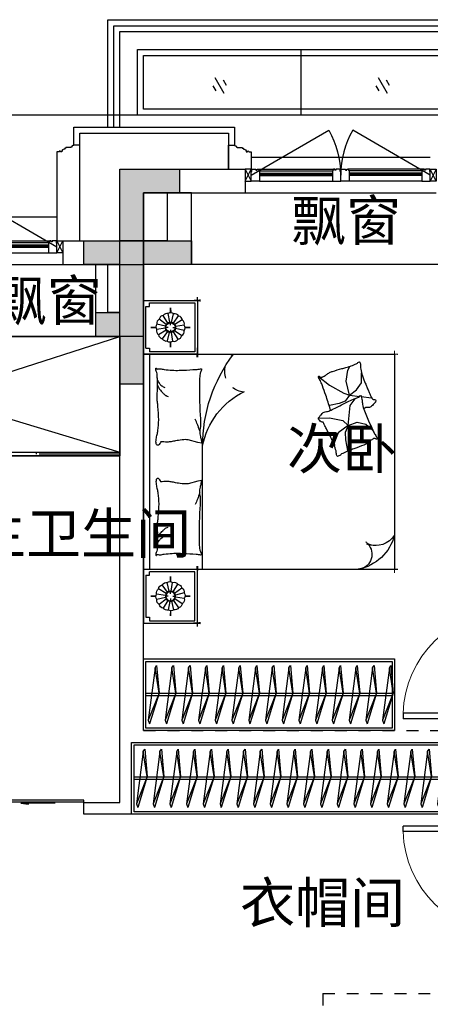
# Model space of a CAD drawing. Header units: millimetres. Extents: x 296296 to 297283, y 219875 to 220035.
# Tile 200 of 256: x 297094.01 to 297097.44, y 220011.14 to 220019.38. Entities that reach past the tile are written whole.
import ezdxf

# ---------------------------------------------------------------- set-up
doc = ezdxf.new("R2010")
doc.units = ezdxf.units.MM
for name, pattern in [('185洋房-中间套-1F南入（报建版）-旧规$0$DASH', [0.35, 0.25, -0.1]), ('185洋房-中间套-1F南入（报建版）-旧规$0$洋房户型$0$CONTINOUS', [0]), ('185洋房-中间套-1F南入（报建版）-旧规$0$洋房户型$0$XU-140-SF-N1$0$DASH', [0.35, 0.25, -0.1])]:
    doc.linetypes.add(name, pattern=pattern)
doc.styles.get("Standard").update_dxf_attribs({"font": 'arial.ttf'})

# ---------------------------------------------------------------- blocks, each defined once
blk = doc.blocks.new('qAEWTW4ygrewyhreyteutu')
blk.add_hatch(color=253).paths.add_polyline_path([(984374.9, 192158.4), (984374.9, 191558.4), (983974.9, 191558.4), (983974.9, 191758.4), (984174.9, 191758.4), (984174.9, 192358.4), (984774.9, 192358.4), (984774.9, 192158.4)])
at = {"color": 253}
blk.add_lwpolyline([(984374.9, 192158.4), (984374.9, 191558.4), (983974.9, 191558.4), (983974.9, 191758.4), (984174.9, 191758.4), (984174.9, 192358.4), (984774.9, 192358.4), (984774.9, 192158.4), (984374.9, 192158.4)], close=True, dxfattribs=at)
blk = doc.blocks.new('dzuerujfysiktuykluyikyuj')
h = blk.add_hatch()
h.set_pattern_fill('钢筋混凝土', color=253, scale=100)
h.set_pattern_definition([(45, (0, 0), (-176.776695, 176.776695), []), (50, (0, 0), (717.26018, -62.75213), [75, -825]), (355, (0, 0), (-138.75133, 752.19213), [60, -660]), (100.4514, (59.8, -5.2), (578.5094, 689.43954), [63.7402, -701.1421]), (46.1842, (0, 200), (1067.24105, -165.519), [112.5, -1237.5]), (96.6356, (88.9, 186.2), (934.6627, 974.1179), [95.6103, -1051.713]), (351.1842, (0, 200), (934.6619, 974.1186), [90, -990]), (21, (100, 150), (596.90705, -402.6189), [75, -825]), (326, (100, 150), (243.31533, 725.15005), [60, -660]), (71.4514, (149.74, 116.45), (840.22263, 322.5305), [63.7402, -701.1421]), (37.5, (0, 0), (12.159855, 332.893854), [0, -652, 0, -670, 0, -662.5]), (7.5, (0, 0), (263.06954, 394.41171), [0, -382, 0, -637, 0, -252.5]), (327.5, (-223, 0), (533.822436, -22.55487), [0, -250, 0, -780, 0, -1035]), (317.5, (-323, 0), (583.18617, 100.10498), [0, -325, 0, -518, 0, -735])])
h.paths.add_polyline_path([(1106524.9, 389058.4), (1106524.9, 387258.4), (1106274.9, 387258.4), (1106274.9, 389058.4)])
h.paths.add_polyline_path([(1120674.9, 389058.4), (1120674.9, 387258.4), (1120424.9, 387258.4), (1120424.9, 389058.4)])
h.paths.add_polyline_path([(1088474.9, 389058.4), (1088474.9, 387258.4), (1088224.9, 387258.4), (1088224.9, 389058.4)])
h.paths.add_polyline_path([(1138724.9, 389058.4), (1138724.9, 387258.4), (1138474.9, 387258.4), (1138474.9, 389058.4)])
h.paths.add_polyline_path([(1113574.9, 387858.4), (1113574.9, 384858.4), (1113374.9, 384858.4), (1113374.9, 387858.4)])
h.paths.add_polyline_path([(1143674.9, 392958.4), (1143674.9, 391158.4), (1143474.9, 391158.4), (1143474.9, 392758.4), (1143174.9, 392758.4), (1143174.9, 392958.4)])
h.paths.add_polyline_path([(1083474.9, 392758.4), (1083474.9, 391158.4), (1083274.9, 391158.4), (1083274.9, 392958.4), (1083774.9, 392958.4), (1083774.9, 392758.4)])
h.paths.add_polyline_path([(1127074.9, 392758.4), (1127074.9, 391258.4), (1126874.9, 391258.4), (1126874.9, 392958.4), (1127424.9, 392958.4), (1127424.9, 392758.4)])
h.paths.add_polyline_path([(1100074.9, 392958.4), (1100074.9, 391258.4), (1099874.9, 391258.4), (1099874.9, 392758.4), (1099524.9, 392758.4), (1099524.9, 392958.4)])
h.paths.add_polyline_path([(1132274.9, 392958.4), (1132274.9, 391258.4), (1132074.9, 391258.4), (1132074.9, 392758.4), (1131724.9, 392758.4), (1131724.9, 392958.4)])
h.paths.add_polyline_path([(1094874.9, 392758.4), (1094874.9, 391258.4), (1094674.9, 391258.4), (1094674.9, 392958.4), (1095224.9, 392958.4), (1095224.9, 392758.4)])
h.paths.add_polyline_path([(1113974.9, 380258.4), (1113974.9, 380058.4), (1113374.9, 380058.4), (1113374.9, 381858.4), (1113574.9, 381858.4), (1113574.9, 380258.4)])
h.paths.add_polyline_path([(1145774.9, 392358.4), (1145774.9, 390658.4), (1145574.9, 390658.4), (1145574.9, 392158.4), (1145124.9, 392158.4), (1145124.9, 392358.4)])
h.paths.add_polyline_path([(1081374.9, 392158.4), (1081374.9, 390658.4), (1081174.9, 390658.4), (1081174.9, 392358.4), (1081824.9, 392358.4), (1081824.9, 392158.4)])
h.paths.add_polyline_path([(1141974.9, 380058.4), (1141974.9, 379458.4), (1141174.9, 379458.4), (1141174.9, 379658.4), (1141774.9, 379658.4), (1141774.9, 380258.4), (1142724.9, 380258.4), (1142724.9, 380058.4)])
h.paths.add_polyline_path([(1109774.9, 380058.4), (1109774.9, 379458.4), (1108974.9, 379458.4), (1108974.9, 379658.4), (1109574.9, 379658.4), (1109574.9, 380258.4), (1110524.9, 380258.4), (1110524.9, 380058.4)])
h.paths.add_polyline_path([(1117974.9, 379658.4), (1117974.9, 379458.4), (1117174.9, 379458.4), (1117174.9, 380058.4), (1116424.9, 380058.4), (1116424.9, 380258.4), (1117374.9, 380258.4), (1117374.9, 379658.4)])
h.paths.add_polyline_path([(1085774.9, 379658.4), (1085774.9, 379458.4), (1084974.9, 379458.4), (1084974.9, 380058.4), (1084224.9, 380058.4), (1084224.9, 380258.4), (1085174.9, 380258.4), (1085174.9, 379658.4)])
h.paths.add_polyline_path([(1115674.9, 392758.4), (1115674.9, 391158.4), (1115474.9, 391158.4), (1115474.9, 392158.4), (1115174.9, 392158.4), (1115174.9, 392358.4), (1115474.9, 392358.4), (1115474.9, 392958.4), (1115974.9, 392958.4), (1115974.9, 392758.4)])
h.paths.add_polyline_path([(1111474.9, 392158.4), (1111474.9, 391158.4), (1111274.9, 391158.4), (1111274.9, 392758.4), (1110974.9, 392758.4), (1110974.9, 392958.4), (1111474.9, 392958.4), (1111474.9, 392358.4), (1111774.9, 392358.4), (1111774.9, 392158.4)])
h.paths.add_polyline_path([(1130799.9, 387258.4), (1130799.9, 386658.4), (1128349.9, 386658.4), (1128349.9, 387258.4), (1128549.9, 387258.4), (1128549.9, 386858.4), (1130599.9, 386858.4), (1130599.9, 387258.4)])
h.paths.add_polyline_path([(1098599.9, 387258.4), (1098599.9, 386658.4), (1096149.9, 386658.4), (1096149.9, 387258.4), (1096349.9, 387258.4), (1096349.9, 386858.4), (1098399.9, 386858.4), (1098399.9, 387258.4)])
h.paths.add_polyline_path([(1128549.9, 389158.4), (1128549.9, 388743.4), (1128349.9, 388743.4), (1128349.9, 389358.4), (1130799.9, 389358.4), (1130799.9, 388743.4), (1130599.9, 388743.4), (1130599.9, 389158.4)])
h.paths.add_polyline_path([(1098599.9, 389358.4), (1098599.9, 388743.4), (1098399.9, 388743.4), (1098399.9, 389158.4), (1096349.9, 389158.4), (1096349.9, 388743.4), (1096149.9, 388743.4), (1096149.9, 389358.4)])
h.paths.add_polyline_path([(1125274.8, 392958.4), (1125274.8, 390058.4), (1125074.8, 390058.4), (1125074.8, 392758.4), (1124674.9, 392758.4), (1124674.9, 392958.4)])
h.paths.add_polyline_path([(1101874.9, 392758.4), (1101874.9, 390058.4), (1101674.9, 390058.4), (1101674.9, 392958.4), (1102274.9, 392958.4), (1102274.9, 392758.4)])
h.paths.add_polyline_path([(1093074.9, 392958.4), (1093074.9, 390058.4), (1092874.9, 390058.4), (1092874.9, 392758.4), (1092474.9, 392758.4), (1092474.9, 392958.4)])
h.paths.add_polyline_path([(1134074.9, 392758.4), (1134074.9, 390058.4), (1133874.9, 390058.4), (1133874.9, 392958.4), (1134474.9, 392958.4), (1134474.9, 392758.4)])
h.paths.add_polyline_path([(1145774.9, 383408.4), (1145774.9, 380058.4), (1145174.9, 380058.4), (1145174.9, 380258.4), (1145574.9, 380258.4), (1145574.9, 383408.4)])
h.paths.add_polyline_path([(1081774.9, 380258.4), (1081774.9, 380058.4), (1081174.9, 380058.4), (1081174.9, 383408.4), (1081374.9, 383408.4), (1081374.9, 380258.4)])
h.paths.add_polyline_path([(1100774.9, 386658.4), (1100774.9, 388108.4), (1100574.9, 388108.4), (1100574.9, 386658.4)])
h.paths.add_polyline_path([(1100774.9, 388708.4), (1100774.9, 389358.4), (1099874.9, 389358.4), (1099874.9, 389158.4), (1100574.9, 389158.4), (1100574.9, 388708.4)])
h.paths.add_polyline_path([(1126374.9, 386658.4), (1126374.9, 388108.4), (1126174.9, 388108.4), (1126174.9, 386658.4)])
h.paths.add_polyline_path([(1126374.9, 388708.4), (1126374.9, 389158.4), (1127074.9, 389158.4), (1127074.9, 389358.4), (1126174.9, 389358.4), (1126174.9, 388708.4)])
h.paths.add_polyline_path([(1094174.9, 389158.4), (1094174.9, 386658.4), (1093974.9, 386658.4), (1093974.9, 389358.4), (1094874.9, 389358.4), (1094874.9, 389158.4)])
h.paths.add_polyline_path([(1132974.9, 389358.4), (1132974.9, 386658.4), (1132774.9, 386658.4), (1132774.9, 389158.4), (1132074.9, 389158.4), (1132074.9, 389358.4)])
h.paths.add_polyline_path([(1088474.9, 392958.4), (1088474.9, 392158.4), (1088074.9, 392158.4), (1088074.9, 392958.4)])
h.paths.add_polyline_path([(1106674.9, 392958.4), (1106674.9, 392158.4), (1106274.9, 392158.4), (1106274.9, 392958.4)])
h.paths.add_polyline_path([(1094174.9, 379658.4), (1094174.9, 379258.4), (1093474.9, 379258.4), (1093474.9, 379658.4)])
h.paths.add_polyline_path([(1101274.9, 379658.4), (1101274.9, 379258.4), (1100574.9, 379258.4), (1100574.9, 379658.4)])
h.paths.add_polyline_path([(1126374.9, 379658.4), (1126374.9, 379258.4), (1125674.9, 379258.4), (1125674.9, 379658.4)])
h.paths.add_polyline_path([(1133474.9, 379658.4), (1133474.9, 379258.4), (1132774.9, 379258.4), (1132774.9, 379658.4)])
h.paths.add_polyline_path([(1138874.9, 392958.4), (1138874.9, 392158.4), (1138474.9, 392158.4), (1138474.9, 392958.4)])
h.paths.add_polyline_path([(1120674.9, 392958.4), (1120674.9, 392158.4), (1120274.9, 392158.4), (1120274.9, 392958.4)])
at = {"color": 253}
blk.add_lwpolyline([(1115674.9, 392758.4), (1115674.9, 391158.4), (1115474.9, 391158.4), (1115474.9, 392158.4), (1115174.9, 392158.4), (1115174.9, 392358.4), (1115474.9, 392358.4), (1115474.9, 392958.4), (1115974.9, 392958.4), (1115974.9, 392758.4), (1115674.9, 392758.4)], close=True, dxfattribs=at)
blk = doc.blocks.new('eqrujhe5tjyrk6ryakyrkjyrautu')
at = {"color": 253}
for s, p in [('飘窗', (842810, 434359.5)), ('飘窗', (840305, 433690)), ('次卧', (842775.5, 432449)), ('主卫生间', (840131, 431740)), ('衣帽间', (842383, 428650))]:
    blk.add_text(s, height=337.59, dxfattribs=at).set_placement(p)
blk = doc.blocks.new('*U1002')
at = {"color": 253}
blk.add_lwpolyline([(0, 760), (0, -40), (50, -40), (50, -37), (57, -37), (57, -34), (60, -34, 0.414214), (67, -27), (67, -24), (74, -24), (74, -21), (115, -21), (115, -16), (125, -16), (125, -6), (130, -6, 0.403991), (150, 15), (160, 15), (160, 12.5, 1), (170, 12.5), (170, 15), (190, 15), (190, 760)], format="xyb", dxfattribs=at)
blk = doc.blocks.new('*U1007')
at = {"color": 253}
blk.add_lwpolyline([(0, 160), (0, -40), (50, -40), (50, -37), (57, -37), (57, -34), (60, -34, 0.414214), (67, -27), (67, -24), (74, -24), (74, -21), (115, -21), (115, -16), (125, -16), (125, -6), (130, -6, 0.403991), (150, 15), (160, 15), (160, 12.5, 1), (170, 12.5), (170, 15), (190, 15), (190, 160)], format="xyb", dxfattribs=at)
blk = doc.blocks.new('*U1011')
at = {"color": 253}
for points in [[(7870, 815), (7870, 900), (7800, 900), (7800, 820), (7805, 820), (7805, 800), (7840, 800), (7840, 810), (7850, 810), (7850, 800), (7860, 800)], [(8530, 815), (8530, 900), (8600, 900), (8600, 820), (8595, 820), (8595, 800), (8560, 800), (8560, 810), (8550, 810), (8550, 800), (8540, 800)]]:
    blk.add_lwpolyline(points, close=True, dxfattribs=at)
for points in [[(7870, 900), (8530, 900)], [(7870, 855), (8530, 855)], [(7870, 845), (8530, 845)], [(7870, 835), (8530, 835)], [(7860, 800), (8540, 800)], [(7870, 815), (8530, 815)]]:
    blk.add_lwpolyline(points, dxfattribs=at)
blk = doc.blocks.new('185洋房外包（1F南入）-中间(东）-（报建版）$0$seyesryhertyheryetrye')
at = {"color": 253}
blk.add_lwpolyline([(22072.7, 23949.6), (22022.7, 23949.6), (22022.7, 23849.6), (22072.7, 23849.6)], close=True, dxfattribs=at)
for points in [[(22022.7, 23849.6), (22072.7, 23949.6)], [(22022.7, 23949.6), (22072.7, 23849.6)]]:
    blk.add_lwpolyline(points, dxfattribs=at)
blk = doc.blocks.new('*U1012')
at = {"color": 253}
for points in [[(7970, 815), (7970, 900), (7900, 900), (7900, 820), (7905, 820), (7905, 800), (7940, 800), (7940, 810), (7950, 810), (7950, 800), (7960, 800)], [(8580, 815), (8580, 900), (8650, 900), (8650, 820), (8645, 820), (8645, 800), (8610, 800), (8610, 810), (8600, 810), (8600, 800), (8590, 800)]]:
    blk.add_lwpolyline(points, close=True, dxfattribs=at)
for points in [[(7970, 900), (8580, 900)], [(7970, 855), (8580, 855)], [(7970, 845), (8580, 845)], [(7970, 835), (8580, 835)], [(7960, 800), (8590, 800)], [(7970, 815), (8580, 815)]]:
    blk.add_lwpolyline(points, dxfattribs=at)
blk = doc.blocks.new('185洋房外包（1F南入）-中间(东）-（报建版）')
at = {"color": 253, "linetype": 'Continuous'}
for p, q in [((2000, 13400), (3050, 13400)), ((2000, 12800), (2000, 13400)), ((3050, 13400), (3050, 13200)), ((2200, 13200), (3050, 13200)), ((2200, 12600), (2200, 13200)), ((1525, 12800), (2000, 12800)), ((1525, 12800), (1525, 12600)), ((1525, 12600), (2200, 12600))]:
    blk.add_line(p, q, dxfattribs=at)
at = {"color": 253}
for points in [[(16100, 13850), (0, 13850)], [(1615, 13600), (1615, 13750), (1665, 13750), (2960, 13750), (2960, 13600)], [(1665, 12800), (1665, 13700), (2910, 13700), (2910, 13400)], [(3100, 13500), (4600, 13500)], [(3050, 13200), (4650, 13200)], [(0, 13000), (1475, 13000)], [(625, 12600), (1525, 12600)]]:
    blk.add_lwpolyline(points, dxfattribs=at)
for points in [[(3100, 13350), (3749.5, 13725, -0.131652), (3850, 13350)], [(4600, 13350), (3950.5, 13725, 0.131652), (3850, 13350)], [(675, 12750, -0.131652), (782.2, 13150), (1475, 12750)]]:
    blk.add_lwpolyline(points, format="xyb", dxfattribs=at)
at = {"color": 253, "rotation": 180}
for name, p in [('*U1002', (1665, 13560)), ('*U1012', (12500, 14200))]:
    blk.add_blockref(name, p, dxfattribs=at)
at = {"color": 253, "xscale": -1, "rotation": 180}
for name, p in [('*U1007', (2910, 13560)), ('*U1012', (-4800, 14200)), ('*U1011', (-7125, 13600)), ('185洋房外包（1F南入）-中间(东）-（报建版）$0$seyesryhertyheryetrye', (-20547.7, 36649.6))]:
    blk.add_blockref(name, p, dxfattribs=at)
at = {"color": 253}
blk.add_blockref('185洋房外包（1F南入）-中间(东）-（报建版）$0$seyesryhertyheryetrye', (-18972.7, -10549.6), dxfattribs=at)
at = {"color": 253, "xscale": -1}
blk.add_blockref('185洋房外包（1F南入）-中间(东）-（报建版）$0$seyesryhertyheryetrye', (26672.7, -10549.6), dxfattribs=at)
blk = doc.blocks.new('dsrhuaetrdyheatytreytre1')
at = {"color": 253}
for points in [[(984074.9, 435308.4), (984074.9, 436208.4), (994074.9, 436208.4), (994074.9, 435308.4)], [(984124.9, 435308.4), (984124.9, 436158.4), (994024.9, 436158.4), (994024.9, 435308.4)], [(984174.9, 435308.4), (984174.9, 436108.4), (993974.9, 436108.4), (993974.9, 435308.4)], [(985689.9, 435958.4), (985689.9, 435408.4)], [(989834.9, 435458.4), (984374.9, 435458.4), (984374.9, 435908.4), (993774.9, 435908.4), (993774.9, 435458.4), (992514.9, 435458.4), (992514.9, 435258.4), (989834.9, 435258.4), (989834.9, 435458.4)], [(984972.4, 435723.4), (985047.4, 435593.5)], [(985040.7, 435705.1), (985065.7, 435661.8)], [(986337.4, 435723.4), (986412.4, 435593.5)], [(986405.7, 435705.1), (986430.7, 435661.8)], [(984954.1, 435655.1), (984979.1, 435611.8)], [(986319.1, 435655.1), (986344.1, 435611.8)]]:
    blk.add_lwpolyline(points, dxfattribs=at)
blk.add_lwpolyline([(989784.9, 435408.4), (984324.9, 435408.4), (984324.9, 435958.4), (993824.9, 435958.4), (993824.9, 435408.4), (992564.9, 435408.4), (992564.9, 435208.4), (989784.9, 435208.4)], close=True, dxfattribs=at)
blk = doc.blocks.new('185洋房-中间套-1F南入（报建版）-旧规$0$洋房户型$0$11A$C643C1FD2')
at = {"color": 253}
for points in [[(28, 342.7, -0.263368), (0.1, 361.5, -0.494818), (9.2, 380.2, -0.049225), (26.9, 382, -0.036831), (50.5, 380.2, -0.031893), (88.5, 372.1, 0.035782), (122.4, 365.1, 0.032941), (212.1, 359.2, 0.026564), (323.3, 365.1, 0.017905), (360.8, 370.4, -0.033397), (381, 372.7, -0.03204), (418.1, 372, 0.018442), (482.4, 368.9, 0.010837), (547.2, 369.7, 0.014624), (595.1, 372.7, 0.111249), (617.7, 380, -0.153708), (634.6, 384, -0.076444), (642, 382.2, -0.215512), (643.9, 380.2, -0.585858), (641.3, 377.2, 0.363489), (636.4, 374.6, 0.191716), (636.4, 363, -0.129675), (638.3, 346.4, -0.01735), (635.3, 329.6, 0.019326), (632.7, 314.5, 0.018818), (626.1, 246.1, 0.021828), (625.2, 186.9, 0.006204), (626.5, 153.1, 0.001963), (632.7, 46.2, 0.028341), (636.9, 10, -0.117014), (636.4, 1.1, -0.36606), (635, 0.2, -0.03973), (621.4, 3, -0.048309), (607.7, 8.5, 0.062981), (597, 12.4, 0.04058), (573.6, 15.8, 0.014345), (506.9, 18, 0.005484), (381.4, 17.3, 0.007153), (285.3, 14.3, 0.008762), (242.7, 11.6, -0.008153), (197, 8.6, -0.06251), (139.9, 13, 0.078669), (94.3, 15.1, 0.047825), (71.9, 10.4, -0.034494), (41.1, 3, -0.023571), (15.8, 0, -0.510228), (14.9, 1.1), (22.4, 31.2), (43, 113.7, 0.073041), (45, 133.3, 0.023305), (39.3, 194.4, 0.018299), (35.2, 217.3, -0.01097), (27.9, 255.3, -0.042281), (24.9, 289.6, -0.027201), (27.9, 343)], [(501.9, 368.9, 0.027842), (478.1, 358.3, 0.048685), (465.5, 350.2, 0.023666), (437.6, 325.8, 0.031223), (418.6, 305.1, 0.046801), (413.5, 297.5, 0.023191), (405.5, 280.7)], [(583.8, 374.6, 0.088153), (549.3, 371, 0.088153), (518.1, 355.8, 0.077547), (496.5, 334.2, 0.077547), (482.4, 307)], [(118.4, 15.8, 0.009729), (145.7, 24.8, 0.009729), (172.6, 34.9, 0.007971), (194.3, 44, 0.007971), (215.8, 53.7)]]:
    blk.add_lwpolyline(points, format="xyb", dxfattribs=at)
blk = doc.blocks.new('185洋房-中间套-1F南入（报建版）-旧规$0$洋房户型$0$11A$C5A527934')
at = {"color": 253}
for p, q in [((122.8, 492.3), (194, 398.8)), ((469.1, 493.2), (467.3, 399.6)), ((194, 398.8), (261.6, 281.4)), ((347, 320.5), (364.8, 400.5)), ((467.3, 399.6), (490.5, 289.8)), ((592.7, 326.9), (677.8, 361)), ((677.8, 361), (699.5, 357.9)), ((69.5, 247.7), (37.1, 229.6)), ((162, 260.1), (69.5, 247.7)), ((277.7, 231.7), (162, 260.1)), ((261.6, 281.4), (277.7, 231.7)), ((277.7, 231.7), (329.2, 269)), ((329.2, 269), (347, 320.5)), ((490.5, 289.8), (530.8, 243.4)), ((530.8, 243.4), (592.7, 326.9)), ((530.8, 243.4), (591.1, 268.1)), ((591.1, 268.1), (653.1, 265)), ((653.1, 265), (741.3, 249.6)), ((741.3, 249.6), (744.3, 243.8)), ((233.2, 174.8), (174.5, 132.1)), ((277.7, 231.7), (233.2, 174.8)), ((277.7, 231.7), (288.3, 147)), ((318.7, 193.9), (307.8, 186.1)), ((363.6, 226.4), (318.7, 193.9)), ((530.8, 243.4), (363.6, 226.4)), ((530.8, 243.4), (502.9, 169.1)), ((502.9, 169.1), (521.5, 94.8)), ((174.5, 132.1), (90.9, 132.1)), ((289.9, 133.7), (300.6, 48.6)), ((521.5, 94.8), (569.7, 38.5))]:
    blk.add_line(p, q, dxfattribs=at)
blk.add_lwpolyline([(405, 391.5, -0.025626), (394.6, 394, -0.0108), (278.2, 431.5, -0.00456), (199.4, 459.6, -0.01125), (167.9, 471.9, -0.069394), (150.9, 482, 0.079756), (136, 490.4, 0.106399), (122.8, 492.3, 0.328642), (119.2, 489.3, 0.299547), (121.3, 483.4, -0.189917), (126.3, 475.5, -0.033518), (127.3, 466.2, -0.075627), (126.9, 462.1, -0.053489), (124.2, 455.1, -0.017838), (113.3, 435.3, -0.038394), (97.8, 413.4, 0.059529), (88.5, 398.9, 0.035943), (79, 375.3, 0.011245), (55.9, 297.6, 0.006203), (46.6, 262, -0.010783), (41.1, 241.6, -0.019485), (37.1, 229.6, -0.005062), (19.4, 184.4, -0.101392), (4.4, 161.7, 0.223768), (0, 149.6, 0.25558), (2.8, 145.5, 0.081563), (16.9, 140.9, 0.071805), (32.3, 140.8, -0.069985), (48.1, 140.7, -0.03546), (101.7, 129, -0.029432), (163.8, 106.8, -0.001554), (193.8, 93.8, 0.00152), (224.5, 80.6, 0.004735), (256.2, 67.5, -0.00382), (295.6, 51.2, -0.296001), (315.3, 22.1, 0.649774), (334.6, 14, 0.02319), (338.7, 18.2, -0.0288), (342, 21.5, -0.005727), (347.9, 26.7, 0.004358), (355.7, 33.5, 0.027528), (371, 48.7, 0.046214), (378.7, 59, 0.194121), (381.2, 74, -0.133719), (382.3, 95.6, -0.005779), (389, 115.4, -0.008882)], format="xyb", dxfattribs=at)
blk.add_lwpolyline([(770.3, 299.1, 0.101392), (787, 320.6, -0.223768), (792.3, 332.3, -0.25558), (789.8, 336.7, -0.081563), (776.1, 342.3, -0.071805), (760.8, 343.6, 0.069985), (745, 344.9, 0.03546), (692.5, 360.6, 0.029432), (632.3, 387.6, 0.001554), (603.3, 402.8, -0.00152), (573.8, 418.3, -0.004735), (543.1, 433.8, 0.00382), (505.1, 453.1, 0.296001), (487.7, 483.6, 0.265444), (469.1, 493.2, -0.02319), (464.7, 489.3, 0.0288), (461.2, 486.3, 0.005727), (454.9, 481.5, -0.004358), (446.6, 475.3, -0.027528), (430.1, 461.4, -0.046214), (421.7, 451.7, -0.194121), (418, 436.9, 0.133719), (415.3, 415.4, 0.011505), (398.6, 377.3, 0.008882), (374.9, 328.9, 0.012426), (341.4, 267.4, -0.033612), (330, 244.1), (309.3, 193.4), (293.3, 154.3, 0.224341), (280.3, 142.3, -0.722772), (280.1, 134.4, -0.103513), (283.5, 133.9, 0.053465), (290, 133.7, 0.030109), (310.7, 129.5, -0.031436), (330.6, 125.5, -0.05324), (344.2, 125.2, 0.05518), (357.4, 124.8, 0.056271), (380.1, 118.8, 0.0108), (493.3, 72.6, 0.00456), (569.7, 38.5, 0.01125), (600.2, 23.8, 0.069394), (616.3, 12.5, -0.079756), (630.6, 2.9, -0.106399), (643.6, 0, -0.328642), (647.5, 2.8, -0.299547), (645.8, 8.8, 0.189917), (641.5, 17.1, 0.033518), (641.1, 26.4, 0.075627), (641.8, 30.4, 0.053489), (645, 37.3, 0.017838), (657.4, 56.2, 0.038394), (674.5, 76.8, -0.059529), (685, 90.5, -0.035943), (696.3, 113.3, -0.011245), (725.3, 189, -0.006203), (737.2, 223.8, 0.010783), (744.3, 243.8, 0.019485), (749.2, 255.4, 0.005062)], format="xyb", close=True, dxfattribs=at)
blk = doc.blocks.new('185洋房-中间套-1F南入（报建版）-旧规$0$洋房户型$0$11cdx床头灯2.0')
at = {"color": 253}
for p, q in [((0, 122), (0, 164.8)), ((-22.4, 36.6), (-61.2, 100)), ((-6.7, 42.3), (-18.3, 115.8)), ((10, 41.7), (27.5, 114)), ((25.2, 34.7), (69, 94.8)), ((-122, 0), (-164.8, 0)), ((-41.7, 10), (-114, 27.5)), ((-34.7, 25.2), (-94.8, 69)), ((-19.5, 0), (-38.2, 0)), ((0, 19.5), (0, 38.2)), ((19.5, 0), (38.2, 0)), ((36.6, 22.4), (100, 61.2)), ((42.3, 6.7), (115.8, 18.3)), ((122, 0), (164.8, 0)), ((-42.3, -6.7), (-115.8, -18.3)), ((-36.6, -22.4), (-100, -61.2)), ((-25.2, -34.7), (-69, -94.8)), ((-27.3, -114.1), (-10, -41.7)), ((0, -19.5), (0, -38.2)), ((18.7, -113.9), (7, -42.3)), ((62.6, -99.2), (22.9, -36.2)), ((34.7, -25.2), (96, -67.3)), ((41.7, -10), (114.4, -25.8)), ((0, -122), (0, -164.8))]:
    blk.add_line(p, q, dxfattribs=at)
for points in [[(0, 164.8), (0, 122)], [(-164.8, 0), (-122, 0)], [(164.8, 0), (122.1, -1.7)], [(0, -164.8), (0, -122)]]:
    blk.add_lwpolyline(points, dxfattribs=at)
for radius in [42.9, 38.2]:
    blk.add_circle((0, 0), radius, dxfattribs=at)
for centre, start, end in [((-55.7, 60.3), 97.98094, 167.5445), ((-28.3, 77.1), 75.48094, 145.0445), ((3.3, 82), 52.98094, 122.5445), ((34.5, 74.5), 30.48094, 100.0445), ((60.3, 55.7), 7.98094, 77.5445), ((-82, 3.3), 142.98094, 212.5445), ((-74.5, 34.5), 120.48094, 190.0445), ((77.1, 28.3), 345.48094, 55.0445), ((82, -3.3), 322.98094, 32.5445), ((-77.1, -28.3), 165.48094, 235.0445), ((-60.3, -55.7), 187.98094, 257.5445), ((55.7, -60.3), 277.98094, 347.5445), ((74.5, -34.5), 300.48094, 10.0445), ((-34.5, -74.5), 210.48094, 280.0445), ((-3.3, -82), 232.98094, 302.5445), ((28.3, -77.1), 255.48094, 325.0445)]:
    blk.add_arc(centre, 40.1, start, end, dxfattribs=at)
blk = doc.blocks.new('*U1294')
at = {"color": 253}
for p, q in [((-900, 0), (-1350, 0)), ((-1350, 0), (-1350, -450)), ((-1350, 0), (1350, 0)), ((900, 0), (-900, 0)), ((-900, 0), (-900, -2100)), ((-900, -450), (-900, 0)), ((900, -2100), (900, 0)), ((900, -450), (900, 0)), ((900, 0), (1350, 0)), ((1350, 0), (1350, -450)), ((-1330, -50), (-1330, -430)), ((-920, -430), (-920, -50)), ((900, -52.4), (-900, -52.4)), ((920, -430), (920, -50)), ((1330, -50), (1330, -430)), ((-1350, -450), (-900, -450)), ((-1330, -430), (-920, -430)), ((1350, -450), (900, -450)), ((1330, -430), (920, -430)), ((-900, -2100), (900, -2100))]:
    blk.add_line(p, q, dxfattribs=at)
at = {"color": 253, "linetype": '185洋房-中间套-1F南入（报建版）-旧规$0$洋房户型$0$CONTINOUS', "ltscale": 2.5}
blk.add_line((900, -494.1), (-129.6, -493.7), dxfattribs=at)
at = {"color": 253}
for points in [[(-1300, -20), (-1300, -50), (-1330, -50)], [(-950, -20), (-1300, -20)], [(-950, -20), (-950, -50), (-920, -50)], [(950, -20), (950, -50), (920, -50)], [(950, -20), (1300, -20)], [(1300, -20), (1300, -50), (1330, -50)]]:
    blk.add_lwpolyline(points, dxfattribs=at)
for points in [[(-1350, -332.6, 0, 18, 0), (-1350, -478.5, 10, 10, 0)], [(1350, -332.6, 0, 18, 0), (1350, -478.5, 10, 10, 0)], [(-900, -349.7, 0, 10, 0), (-900, -477.7, 10, 10, 0)], [(900, -349.7, 0, 10, 0), (900, -477.7, 10, 10, 0)], [(-1380.6, -450, 10, 0, 0), (-1202.9, -450, 10, 10, 0)], [(-873.3, -450, 18, 0, 0), (-1032.5, -450, 10, 10, 0)], [(873.3, -450, 18, 0, 0), (1032.5, -450, 10, 10, 0)], [(1380.6, -450, 10, 0, 0), (1202.9, -450, 10, 10, 0)], [(668.5, -1859, 10, 0, 0.374242), (834.4, -1895.4, 10, 10, -2.21586)], [(686.1, -1863.7, 10, 0, -0.177019), (693.3, -1995.7, 10, 10, 2.21586)], [(900, -1958.5, 0, 10, 0), (900, -2130, 10, 10, 0)], [(-900, -2005.4, 0, 10, 0), (-900, -2130, 10, 10, 0)], [(-658.3, -2100, 0, 10, 0), (-930, -2100, 10, 10, 0)], [(775.4, -2100, 0, 10, 0), (930, -2100, 10, 10, 0)]]:
    blk.add_lwpolyline(points, format="xyseb", dxfattribs=at)
at = {"color": 253, "linetype": '185洋房-中间套-1F南入（报建版）-旧规$0$洋房户型$0$CONTINOUS', "ltscale": 2.5}
for centre, radius, start, end in [((-128.9, -1775.7), 1282, 90.03486, 126.97703), ((-10.6, -1124.5), 642, 100.68461, 154.07892), ((515.9, -1720.7), 391.6, 284.35656, 348.69827), ((773.9, -1781.8), 129.7, 228.54501, 346.43867), ((519.2, -1944.9), 181.3, 301.18333, 22.20619)]:
    blk.add_arc(centre, radius, start, end, dxfattribs=at)
at = {"color": 253, "linetype": '185洋房-中间套-1F南入（报建版）-旧规$0$洋房户型$0$XU-140-SF-N1$0$DASH', "ltscale": 2.5}
blk.add_arc((-757.9, -855.2), 175.9, 5.18841, 143.87868, dxfattribs=at)
at = {"color": 253, "xscale": -1}
for name, p in [('185洋房-中间套-1F南入（报建版）-旧规$0$洋房户型$0$11cdx床头灯2.0', (-1125, -225)), ('185洋房-中间套-1F南入（报建版）-旧规$0$洋房户型$0$11A$C643C1FD2', (-140.3, -485.7))]:
    blk.add_blockref(name, p, dxfattribs=at)
at = {"color": 253}
for name, p in [('185洋房-中间套-1F南入（报建版）-旧规$0$洋房户型$0$11cdx床头灯2.0', (1125, -225)), ('185洋房-中间套-1F南入（报建版）-旧规$0$洋房户型$0$11A$C643C1FD2', (140.3, -485.7)), ('185洋房-中间套-1F南入（报建版）-旧规$0$洋房户型$0$11A$C5A527934', (-835.6, -1956.2))]:
    blk.add_blockref(name, p, dxfattribs=at)
blk = doc.blocks.new('185洋房-中间套-1F南入（报建版）-旧规$0$洋房户型$0$11A$C17570B11')
at = {"color": 253}
for p, q in [((0, 0), (-211, -32.5)), ((0, 0), (228.5, -89.9)), ((-211, -32.5), (-229.8, -20.5)), ((-211, -32.5), (228.5, -89.9)), ((228.5, -89.9), (259.1, -78.9))]:
    blk.add_line(p, q, dxfattribs=at)
blk.add_lwpolyline([(-229.8, -20.5), (0, 0), (259.1, -78.9)], dxfattribs=at)
blk = doc.blocks.new('*U1295')
at = {"color": 253}
for points in [[(50, 0), (2150, 0), (2150, -600), (50, -600)], [(70, -20), (2130, -20), (2130, -580), (70, -580)]]:
    blk.add_lwpolyline(points, close=True, dxfattribs=at)
for points in [[(70, -285.3), (2130, -285.3)], [(70, -305.3), (2130, -305.3)]]:
    blk.add_lwpolyline(points, dxfattribs=at)
at = {"color": 253, "rotation": 270}
for p in [(179.6, -285.1), (319.6, -285.1), (459.6, -285.1), (599.6, -285.1), (739.6, -285.1), (879.6, -285.1), (1019.6, -285.1), (1159.6, -285.1), (1299.6, -285.1), (1439.6, -285.1), (1579.6, -285.1), (1719.6, -285.1), (1859.6, -285.1), (1999.6, -285.1), (2139.6, -285.1)]:
    blk.add_blockref('185洋房-中间套-1F南入（报建版）-旧规$0$洋房户型$0$11A$C17570B11', p, dxfattribs=at)
blk = doc.blocks.new('*U1298')
at = {"color": 253}
for points in [[(1400, 0), (4500, 0), (4500, -600), (1400, -600)], [(1420, -20), (4480, -20), (4480, -580), (1420, -580)]]:
    blk.add_lwpolyline(points, close=True, dxfattribs=at)
for points in [[(1420, -285.3), (4480, -285.3)], [(1420, -305.3), (4480, -305.3)]]:
    blk.add_lwpolyline(points, dxfattribs=at)
at = {"color": 253, "rotation": 270}
for p in [(1529.6, -285.1), (1669.6, -285.1), (1809.6, -285.1), (1949.6, -285.1), (2089.6, -285.1), (2229.6, -285.1), (2369.6, -285.1), (2509.6, -285.1), (2649.6, -285.1), (2789.6, -285.1), (2929.6, -285.1), (3069.6, -285.1), (3209.6, -285.1), (3349.6, -285.1), (3489.6, -285.1), (3629.6, -285.1), (3769.6, -285.1), (3909.6, -285.1), (4049.6, -285.1), (4189.6, -285.1), (4329.6, -285.1), (4469.6, -285.1)]:
    blk.add_blockref('185洋房-中间套-1F南入（报建版）-旧规$0$洋房户型$0$11A$C17570B11', p, dxfattribs=at)
blk = doc.blocks.new('185洋房-中间套-1F南入（报建版）-旧规$0$洋房户型$0$11Tap_1_ICDA')
at = {"color": 253}
blk.add_wipeout([(0, 15), (-140, 15), (-140, 80), (-141.4, 83.5), (-145, 85), (-147, 86.6), (-153, 86.6), (-155, 84.6), (-155, 99.8), (-155.6, 101.2), (-157, 101.8), (-158, 101.8), (-159.4, 101.2), (-160, 99.8), (-160, 30.6), (-159.4, 29.2), (-158, 28.6), (-158, -29), (-159.4, -29.6), (-160, -31), (-160, -100.2), (-159.4, -101.6), (-158, -102.2), (-157, -102.2), (-155.6, -101.6), (-155, -100.2), (-155, -85), (-154.4, -86.4), (-153, -87), (-147, -87), (-145.6, -86.4), (-145, -85), (-141.4, -83.5), (-140, -80), (-140, -15), (0, -15)], dxfattribs=at)
for p, q in [((-160, 78.8), (-160, 99.8)), ((-160, 78.8), (-160, 99.8)), ((-157, 101.8), (-158, 101.8)), ((-157, 101.8), (-158, 101.8)), ((-155, -0.2), (-155, 99.8)), ((-155, -0.2), (-155, 99.8)), ((-147, 86.6), (-153, 86.6)), ((-147, 86.6), (-153, 86.6)), ((-145, 85), (-145, 85)), ((-145, 85), (-145, 85)), ((-145, 21.2), (-145, 84.6)), ((-145, 21.2), (-145, 84.6)), ((-160, 78.8), (-160, 30.6)), ((-160, 78.8), (-160, 30.6)), ((-157, 28.6), (-158, 28.6)), ((-158, -29), (-158, 28.6)), ((-157, 28.6), (-158, 28.6)), ((-158, -29), (-158, 28.6)), ((-140, 80), (-140, 10)), ((-140, 80), (-140, 10)), ((-160, -79.2), (-160, -31)), ((-160, -79.2), (-160, -31)), ((-160, -79.2), (-160, -100.2)), ((-160, -79.2), (-160, -100.2)), ((-157, -29), (-158, -29)), ((-157, -29), (-158, -29)), ((-155, -0.2), (-155, -100.2)), ((-155, -0.2), (-155, -100.2)), ((-145, -21.7), (-145, -85)), ((-145, -21.7), (-145, -85)), ((-140, -10), (-140, -80)), ((-140, -10), (-140, -80)), ((-157, -102.2), (-158, -102.2)), ((-157, -102.2), (-158, -102.2)), ((-147, -87), (-153, -87)), ((-147, -87), (-153, -87))]:
    blk.add_line(p, q, dxfattribs=at)
blk.add_lwpolyline([(-105, -10), (-105, 10), (-145, 10), (-145, -10)], close=True, dxfattribs=at)
blk.add_lwpolyline([(-105, -10), (-105, 10), (-145, 10), (-145, -10)], close=True, dxfattribs=at)
for points in [[(0, -15), (0, 15), (-140, 15)], [(0, -15), (0, 15), (-140, 15)], [(-140, -15), (0, -15)], [(-140, -15), (0, -15)]]:
    blk.add_lwpolyline(points, dxfattribs=at)
for centre, radius, start, end in [((-158, 99.8), 2, 90, 180), ((-158, 99.8), 2, 90, 180), ((-157, 99.8), 2, 0, 90), ((-157, 99.8), 2, 0, 90), ((-153, 84.6), 2, 90, 180), ((-153, 84.6), 2, 90, 180), ((-147, 84.6), 2, 0, 90), ((-147, 84.6), 2, 0, 90), ((-145, 80), 5, 0, 90), ((-145, 80), 5, 0, 90), ((-158, 30.6), 2, 180, 270), ((-158, 30.6), 2, 180, 270), ((-157, 30.6), 2, 270, 0), ((-157, 30.6), 2, 270, 0), ((-158, -31), 2, 90, 180), ((-158, -31), 2, 90, 180), ((-157, -31), 2, 0, 90), ((-157, -31), 2, 0, 90), ((-145, -80), 5, 270, 0), ((-145, -80), 5, 270, 0), ((-158, -100.2), 2, 180, 270), ((-158, -100.2), 2, 180, 270), ((-157, -100.2), 2, 270, 0), ((-157, -100.2), 2, 270, 0), ((-153, -85), 2, 180, 270), ((-153, -85), 2, 180, 270), ((-147, -85), 2, 270, 0), ((-147, -85), 2, 270, 0)]:
    blk.add_arc(centre, radius, start, end, dxfattribs=at)
blk = doc.blocks.new('*U1308')
at = {"color": 253}
for p, q in [((300, -600), (0, -1000)), ((300, -1000), (0, -600))]:
    blk.add_line(p, q, dxfattribs=at)
for points in [[(0, 0), (1900, 0), (1900, -1000), (0, -1000), (0, 0)], [(300, -1000), (0, -1000), (0, 0), (300, 0), (300, -1000)], [(300, 0), (300, -600), (0, -600)], [(200, 0), (200, -500), (0, -500)], [(300, -970), (1900, -970)], [(300, -1000), (300, -985), (945, -985), (945, -1000), (300, -1000)], [(1205, -985), (1205, -970), (1900, -970), (1900, -985), (1225, -985)], [(300, -1000), (1900, -1000)]]:
    blk.add_lwpolyline(points, dxfattribs=at)
for centre in [(99.4, -155), (100.7, -345)]:
    blk.add_circle(centre, 55, dxfattribs=at)
blk.add_blockref('185洋房-中间套-1F南入（报建版）-旧规$0$洋房户型$0$11Tap_1_ICDA', (458, -499.8), dxfattribs=at)
for q in [(1900, 0), (1900, -970)]:
    blk.add_line((353, -499.8), q, dxfattribs=at)
blk = doc.blocks.new('185洋房-中间套-1F南入（报建版）-旧规$0$洋房户型$0$$DorLib2D$00000001')
at = {"color": 253}
for p, q in [((0.45, 0.975), (0.5, 0.975)), ((0.45, 0), (0.45, 0.975)), ((0.5, 0), (0.5, 0.975)), ((0.5, 0), (0.45, 0))]:
    blk.add_line(p, q, dxfattribs=at)
at = {"color": 253, "lineweight": 13}
blk.add_arc((0.475, 0), 0.975, 91.46928, 180, dxfattribs=at)
blk = doc.blocks.new('185洋房-中间套-1F南入（报建版）-旧规$0$$DorLib2D$00000129')
at = {"color": 253, "linetype": 'Continuous'}
for p, q in [((-0.5, 0.545), (-0.5, 0.687)), ((-0.5, 0.687), (0.5, 0.687)), ((0.5, 0.687), (0.5, 0.545)), ((0.5, 0.545), (-0.5, 0.545)), ((-0.5, 0.5), (-0.5, 0.545)), ((0.5, 0.5), (0.5, 0.545)), ((-0.2, 0.437), (0.158, 0.437)), ((0.08, 0.341), (0.08, 0.437)), ((0.158, 0.437), (0.08, 0.341))]:
    blk.add_line(p, q, dxfattribs=at)
blk = doc.blocks.new('185洋房-中间套-1F南入（报建版）-旧规')
at = {"color": 253, "linetype": 'Continuous'}
for p, q in [((29600, 12600), (29600, 13200)), ((29600, 13200), (29800, 13200)), ((29800, 12800), (29800, 13200)), ((29800, 12800), (30200, 12800)), ((30200, 12200), (30200, 12800)), ((29600, 12600), (30000, 12600)), ((30000, 12100), (30000, 12600)), ((30300, 12200), (30300, 12600)), ((30300, 12600), (30400, 12600)), ((30200, 12200), (30300, 12200)), ((30000, 8700), (30000, 12100)), ((30200, 8100), (30200, 8700)), ((30100, 8000), (30100, 8600)), ((30500, 8100), (30200, 8100)), ((30500, 8000), (30500, 8100)), ((30100, 8000), (30500, 8000))]:
    blk.add_line(p, q, dxfattribs=at)
at = {"color": 253, "linetype": '185洋房-中间套-1F南入（报建版）-旧规$0$DASH'}
for p, q in [((30000, 8700), (27000, 8700)), ((30100, 8600), (27000, 8600)), ((28500, 6500), (27000, 6500)), ((28500, 6500), (28500, 2350))]:
    blk.add_line(p, q, dxfattribs=at)
at = {"color": 253}
blk.add_lwpolyline([(27400, 12600), (29600, 12600)], dxfattribs=at)
at = {"color": 253, "rotation": 270}
blk.add_blockref('*U1294', (30000, 10950), dxfattribs=at)
at = {"color": 253, "extrusion": (0, 0, -1), "zscale": -1, "rotation": 1.6692845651e-06}
blk.add_blockref('*U1308', (-32100, 12000), dxfattribs=at)
at = {"color": 253, "zscale": 100}
for name, p, xscale, yscale, rotation in [('185洋房-中间套-1F南入（报建版）-旧规$0$洋房户型$0$$DorLib2D$00000001', (26950, 9250), -900, -900, 90), ('185洋房-中间套-1F南入（报建版）-旧规$0$$DorLib2D$00000129', (30900, 8050), 800, 100, 359.9999999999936), ('185洋房-中间套-1F南入（报建版）-旧规$0$洋房户型$0$$DorLib2D$00000001', (26950, 7450), -900, 900, 270)]:
    blk.add_blockref(name, p, dxfattribs=dict(at, xscale=xscale, yscale=yscale, rotation=rotation))
at = {"color": 253, "xscale": -1}
for name, p in [('*U1295', (30050, 9300)), ('*U1298', (31500, 8600))]:
    blk.add_blockref(name, p, dxfattribs=at)
at = {"color": 253, "linetype": 'Continuous'}
for p, q in [((30400, 12000), (30400, 12600)), ((30200, 8700), (30200, 12000)), ((30200, 12000), (30400, 12000))]:
    blk.add_line(p, q, dxfattribs=at)
at = {"color": 253}
blk.add_lwpolyline([(30200, 12000), (32100, 12000)], dxfattribs=at)

msp = doc.modelspace()

# ---------------------------------------------------------------- block references
at = {"xscale": 0.001, "yscale": 0.001, "zscale": 0.001}
for name, p in [('dsrhuaetrdyheatytreytre1', (296110.6684, 219583.1752)), ('185洋房外包（1F南入）-中间(东）-（报建版）', (297092.8433, 220004.7336)), ('qAEWTW4ygrewyhreyteutu', (296110.6684, 219825.1752)), ('dzuerujfysiktuykluyikyuj', (295979.3684, 219625.1752)), ('eqrujhe5tjyrk6ryakyrkjyrautu', (296253.4684, 219583.1752))]:
    msp.add_blockref(name, p, dxfattribs=at)

# ---------------------------------------------------------------- next in the draw order: block references
at = {"xscale": -0.001, "yscale": 0.001, "zscale": 0.001}
msp.add_blockref('185洋房-中间套-1F南入（报建版）-旧规', (297125.0433, 220004.7336), dxfattribs=at)

doc.saveas('drawing.dxf')
